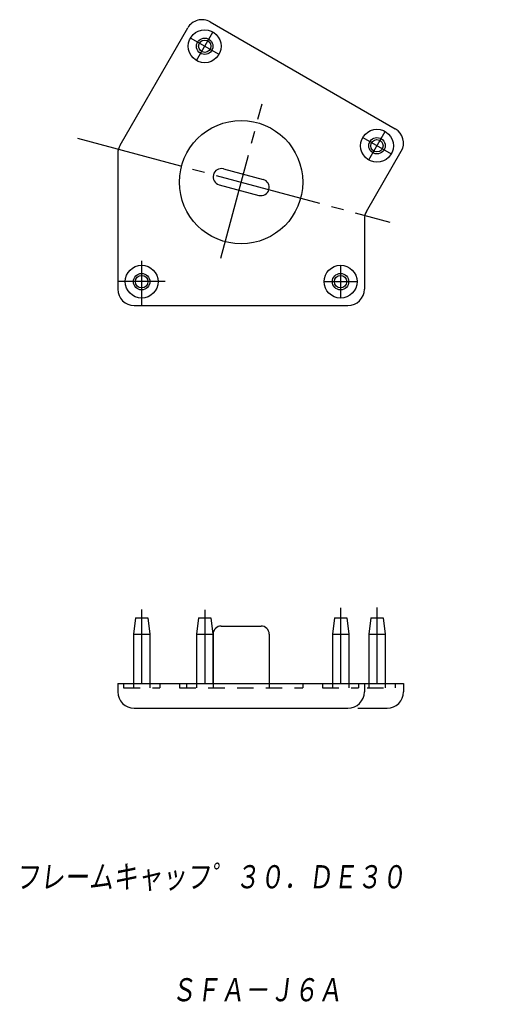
# Model space of a CAD drawing. Extents: x -19 to 39, y -47 to 73.
import ezdxf

# ---------------------------------------------------------------- set-up
doc = ezdxf.new("R2010")
doc.units = 0
doc.linetypes.add('CENTER', pattern=[17.5, 13, -1.5, 1.5, -1.5])
doc.linetypes.add('DASHED', pattern=[3.5, 2, -1.5])
doc.layers.get('0').update_dxf_attribs({"linetype": 'CONTINUOUS'})
doc.styles.get("Standard").update_dxf_attribs({"font": 'txt', "bigfont": 'BIGFONT'})

msp = doc.modelspace()

# ---------------------------------------------------------------- linework, layer by layer
at = {"color": 7, "linetype": 'CONTINUOUS'}
for p, q in [((4.28, 72.29), (26.8, 59.29)), ((-6.69, 57.29), (1.55, 71.56)), ((-6.96, 56.29), (-6.96, 39.8)), ((23.31, 49.25), (27.53, 56.56)), ((5.89, 54.42), (10.72, 53.12)), ((5.37, 52.48), (10.2, 51.19)), ((23.04, 48.25), (23.04, 39.8)), ((-4.96, 37.8), (21.04, 37.8)), ((-4.81, -0.18), (-5.06, -2.18)), ((-4.81, -0.18), (-3.31, -0.18)), ((-3.31, -0.18), (-3.06, -2.18)), ((2.86, -0.18), (2.61, -2.18)), ((2.86, -0.18), (4.36, -0.18)), ((4.36, -0.18), (4.61, -2.18)), ((5.63, -1.18), (10.46, -1.18)), ((19.39, -0.18), (19.14, -2.18)), ((19.39, -0.18), (20.89, -0.18)), ((20.89, -0.18), (21.14, -2.18)), ((23.82, -0.18), (23.57, -2.18)), ((23.82, -0.18), (25.32, -0.18)), ((25.32, -0.18), (25.57, -2.18)), ((-5.06, -2.18), (-5.06, -8.18)), ((-5.06, -2.18), (-3.06, -2.18)), ((-3.06, -2.18), (-3.06, -8.18)), ((2.61, -2.18), (2.61, -8.18)), ((2.61, -2.18), (4.61, -2.18)), ((4.61, -2.18), (4.61, -8.18)), ((4.63, -2.18), (4.63, -8.18)), ((11.46, -2.18), (11.46, -8.18)), ((19.14, -2.18), (21.14, -2.18)), ((19.14, -2.18), (19.14, -8.18)), ((21.14, -2.18), (21.14, -8.18)), ((23.57, -2.18), (23.57, -8.18)), ((23.57, -2.18), (25.57, -2.18)), ((25.57, -2.18), (25.57, -8.18)), ((-6.96, -8.18), (27.8, -8.18)), ((-6.96, -8.18), (-6.96, -9.18)), ((23.04, -8.18), (23.04, -9.18)), ((27.8, -8.18), (27.8, -9.18)), ((-4.96, -11.18), (21.04, -11.18)), ((22.24, -11.18), (25.8, -11.18))]:
    msp.add_line(p, q, dxfattribs=at)
at = {"color": 7, "linetype": 'CENTER'}
for p, q in [((2.61, 67.6), (4.61, 71.06)), ((5.35, 68.33), (1.88, 70.33)), ((5.56, 43.54), (10.59, 62.31)), ((23.57, 55.5), (25.57, 58.96)), ((-11.88, 58.14), (26.14, 47.95)), ((22.84, 58.23), (26.3, 56.23)), ((-4.06, 43.23), (-4.06, 37.83)), ((20.14, 42.7), (20.14, 38.7)), ((-1.21, 40.7), (-6.85, 40.7)), ((18.14, 40.7), (22.14, 40.7)), ((-4.06, 0.84), (-4.06, -8.18)), ((3.61, 0.79), (3.61, -8.18)), ((20.14, 1.04), (20.14, -8.18)), ((24.57, 1.09), (24.57, -8.18))]:
    msp.add_line(p, q, dxfattribs=at)
at = {"color": 7, "linetype": 'DASHED'}
for p, q in [((-6.26, -8.18), (-6.26, -8.68)), ((-5.06, -8.18), (-5.06, -8.68)), ((-3.06, -8.18), (-3.06, -8.68)), ((-1.86, -8.18), (-1.86, -8.68)), ((0.54, -8.18), (0.54, -8.68)), ((1.41, -8.18), (1.41, -8.68)), ((2.61, -8.18), (2.61, -8.68)), ((4.63, -8.18), (4.63, -8.68)), ((11.46, -8.18), (11.46, -8.68)), ((15.54, -8.18), (15.54, -8.68)), ((17.94, -8.18), (17.94, -8.68)), ((19.14, -8.18), (19.14, -8.68)), ((21.14, -8.18), (21.14, -8.68)), ((22.34, -8.18), (22.34, -8.68)), ((23.57, -8.18), (23.57, -8.68)), ((25.57, -8.18), (25.57, -8.68)), ((26.77, -8.18), (26.77, -8.68)), ((-6.26, -8.68), (-1.86, -8.68)), ((0.54, -8.68), (15.54, -8.68)), ((17.94, -8.68), (22.34, -8.68)), ((23.36, -8.68), (26.77, -8.68))]:
    msp.add_line(p, q, dxfattribs=at)
at = {"color": 7, "linetype": 'CONTINUOUS'}
for centre, radius in [((3.61, 69.33), 2), ((3.61, 69.33), 1), ((3.61, 69.33), 0.75), ((8.04, 52.8), 7.5), ((24.57, 57.23), 2), ((24.57, 57.23), 1), ((24.57, 57.23), 0.75), ((-4.06, 40.7), 2), ((20.14, 40.7), 2), ((-4.06, 40.7), 1), ((-4.06, 40.7), 0.75), ((20.14, 40.7), 1), ((20.14, 40.7), 0.75)]:
    msp.add_circle(centre, radius, dxfattribs=at)
for centre, radius, start, end in [((3.28, 70.56), 2, 60, 150), ((25.8, 57.56), 2, 330, 60), ((-4.96, 56.29), 2, 150, 180), ((5.63, 53.45), 1, 75, 255), ((10.46, 52.16), 1, 255, 75), ((25.04, 48.25), 2, 150, 180), ((-4.96, 39.8), 2, 180, 270), ((21.04, 39.8), 2, 270, 0), ((5.63, -2.18), 1, 90, 180), ((10.46, -2.18), 1, 0, 90), ((-4.96, -9.18), 2, 180, 270), ((21.04, -9.18), 2, 270, 0), ((25.8, -9.18), 2, 270, 0)]:
    msp.add_arc(centre, radius, start, end, dxfattribs=at)
msp.add_point((8.04, 52.8), dxfattribs=at)

# ---------------------------------------------------------------- texts
at = {"color": 7, "linetype": 'CONTINUOUS', "oblique": 7}
for s, width, p in [('フレームキャッフ゜３０．ＤＥ３０', 0.842895, (-19.43, -33.39)), ('ＳＦＡ－Ｊ６Ａ', 0.844538, (-0.48, -47.13))]:
    msp.add_text(s, height=3.2, dxfattribs=dict(at, width=width)).set_placement(p)

doc.saveas('drawing.dxf')
